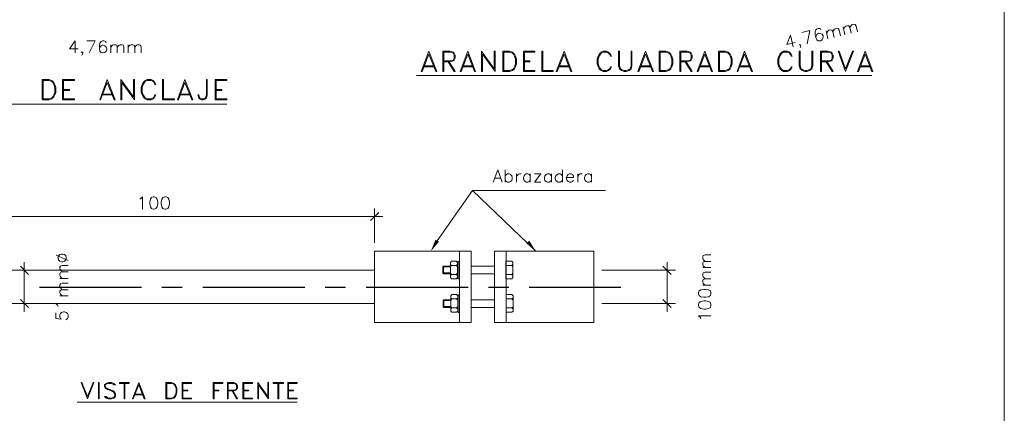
# Model space of a CAD drawing. Header units: millimetres. Extents: x 8 to 202, y 3 to 294.
# Tile 7 of 9: x 75 to 202, y 99 to 149. Entities that reach past the tile are written whole.
import ezdxf

# ---------------------------------------------------------------- set-up
doc = ezdxf.new("R2010")
doc.units = ezdxf.units.MM
doc.layers.add('DGE_CONTORNOS', color=7, linetype='Continuous', lineweight=0)
doc.layers.add('DGE_RELLENO', color=7, linetype='Continuous', lineweight=0)

msp = doc.modelspace()

# ---------------------------------------------------------------- hatches: boundary and pattern name
at = {"layer": 'DGE_RELLENO', "true_color": 0x000000}
for points in [[(129.286, 120.89), (128.2277, 119.6624), (128.8203, 121.144)], [(140.5043, 120.6784), (140.8853, 121.017), (141.732, 119.6624)]]:
    msp.add_hatch(color=7, dxfattribs=at).paths.add_polyline_path(points, flags=0)

# ---------------------------------------------------------------- linework, layer by layer
at = {"layer": 'DGE_CONTORNOS', "lineweight": 13}
for points in [[(201.9723, 293.9063), (201.9723, 3.2456)], [(127.9737, 145.401), (127, 142.7764)], [(127.9737, 145.02), (127.127, 142.7764), (127, 142.7764)], [(127.9737, 145.02), (128.8627, 142.7764), (128.9897, 142.7764), (127.9737, 145.401)], [(129.7517, 145.401), (129.7517, 142.7764)], [(129.7517, 145.401), (130.7253, 145.401), (131.1063, 145.274), (131.2333, 145.147), (131.3603, 144.893), (131.3603, 144.512), (131.2333, 144.258), (131.1063, 144.1734), (130.7253, 144.0464), (129.8787, 144.0464)], [(129.8787, 145.274), (129.8787, 142.7764), (129.7517, 142.7764)], [(129.8787, 145.274), (130.7253, 145.274), (131.1063, 145.147), (131.2333, 144.893), (131.2333, 144.512), (131.1063, 144.258), (130.7253, 144.1734), (129.8787, 144.1734)], [(132.969, 145.401), (131.9953, 142.7764)], [(132.969, 145.02), (132.1223, 142.7764), (131.9953, 142.7764)], [(132.969, 145.02), (133.858, 142.7764), (133.985, 142.7764), (132.969, 145.401)], [(134.747, 145.401), (134.747, 142.7764)], [(134.747, 145.401), (136.3557, 143.1574), (136.3557, 145.401), (136.4827, 145.401), (136.4827, 142.7764)], [(134.874, 145.02), (134.874, 142.7764), (134.747, 142.7764)], [(134.874, 145.02), (136.4827, 142.7764)], [(137.4987, 145.401), (137.4987, 142.7764)], [(137.4987, 145.401), (138.3453, 145.401), (138.7263, 145.274), (138.9803, 145.02), (139.1073, 144.766), (139.2343, 144.385), (139.2343, 143.7924), (139.1073, 143.4114), (138.9803, 143.1574), (138.7263, 142.9034), (138.3453, 142.7764), (137.4987, 142.7764)], [(137.6257, 145.274), (137.6257, 142.9034)], [(137.6257, 145.274), (138.3453, 145.274), (138.7263, 145.147), (138.8533, 145.02), (138.9803, 144.766), (139.1073, 144.385), (139.1073, 143.7924), (138.9803, 143.4114), (138.8533, 143.1574), (138.7263, 143.0304), (138.3453, 142.9034), (137.6257, 142.9034)], [(140.1233, 145.401), (140.1233, 142.7764)], [(140.1233, 145.401), (141.605, 145.401)], [(140.2503, 145.274), (141.605, 145.274), (141.605, 145.401)], [(140.2503, 145.274), (140.2503, 142.9034)], [(142.494, 142.7764), (142.494, 145.401), (142.621, 145.401), (142.621, 142.9034), (143.9757, 142.9034), (143.9757, 142.7764), (142.494, 142.7764)], [(145.3727, 145.401), (144.3567, 142.7764)], [(145.3727, 145.02), (144.4837, 142.7764), (144.3567, 142.7764)], [(145.3727, 145.02), (146.2193, 142.7764), (146.3463, 142.7764), (145.3727, 145.401)], [(151.4687, 144.766), (151.3417, 145.02), (151.0877, 145.274), (150.8337, 145.401), (150.368, 145.401), (150.114, 145.274), (149.86, 145.02), (149.733, 144.766), (149.606, 144.385), (149.606, 143.7924), (149.733, 143.4114), (149.86, 143.1574), (150.114, 142.9034), (150.368, 142.7764), (150.8337, 142.7764), (151.0877, 142.9034), (151.3417, 143.1574), (151.4687, 143.4114)], [(151.4687, 144.766), (151.3417, 144.766), (151.2147, 145.02), (151.0877, 145.147), (150.8337, 145.274), (150.368, 145.274), (150.114, 145.147), (149.86, 144.766), (149.733, 144.385), (149.733, 143.7924), (149.86, 143.4114), (150.114, 143.0304), (150.368, 142.9034), (150.8337, 142.9034), (151.0877, 143.0304), (151.2147, 143.1574), (151.3417, 143.4114), (151.4687, 143.4114)], [(152.3577, 145.401), (152.3577, 143.5384), (152.4847, 143.1574), (152.7387, 142.9034), (153.0773, 142.7764), (153.3313, 142.7764), (153.7123, 142.9034), (153.9663, 143.1574), (154.0933, 143.5384), (154.0933, 145.401)], [(152.3577, 145.401), (152.4847, 145.401), (152.4847, 143.5384), (152.6117, 143.1574), (152.7387, 143.0304), (153.0773, 142.9034), (153.3313, 142.9034), (153.7123, 143.0304), (153.8393, 143.1574), (153.9663, 143.5384), (153.9663, 145.401), (154.0933, 145.401)], [(155.829, 145.401), (154.8553, 142.7764)], [(155.829, 145.02), (154.9823, 142.7764), (154.8553, 142.7764)], [(155.829, 145.02), (156.718, 142.7764), (156.845, 142.7764), (155.829, 145.401)], [(157.607, 145.401), (157.607, 142.7764)], [(157.607, 145.401), (158.4537, 145.401), (158.8347, 145.274), (159.0887, 145.02), (159.2157, 144.766), (159.3427, 144.385), (159.3427, 143.7924), (159.2157, 143.4114), (159.0887, 143.1574), (158.8347, 142.9034), (158.4537, 142.7764), (157.607, 142.7764)], [(157.734, 145.274), (157.734, 142.9034)], [(157.734, 145.274), (158.4537, 145.274), (158.8347, 145.147), (158.9617, 145.02), (159.0887, 144.766), (159.2157, 144.385), (159.2157, 143.7924), (159.0887, 143.4114), (158.9617, 143.1574), (158.8347, 143.0304), (158.4537, 142.9034), (157.734, 142.9034)], [(160.2317, 145.401), (160.2317, 142.7764)], [(160.2317, 145.401), (161.2053, 145.401), (161.5863, 145.274), (161.7133, 145.147), (161.8403, 144.893), (161.8403, 144.512), (161.7133, 144.258), (161.5863, 144.1734), (161.2053, 144.0464), (160.3587, 144.0464)], [(160.3587, 145.274), (160.3587, 142.7764), (160.2317, 142.7764)], [(160.3587, 145.274), (161.2053, 145.274), (161.5863, 145.147), (161.7133, 144.893), (161.7133, 144.512), (161.5863, 144.258), (161.2053, 144.1734), (160.3587, 144.1734)], [(163.449, 145.401), (162.4753, 142.7764)], [(163.449, 145.02), (162.6023, 142.7764), (162.4753, 142.7764)], [(163.449, 145.02), (164.338, 142.7764), (164.465, 142.7764), (163.449, 145.401)], [(165.227, 145.401), (165.227, 142.7764)], [(165.227, 145.401), (166.0737, 145.401), (166.4547, 145.274), (166.7087, 145.02), (166.8357, 144.766), (166.9627, 144.385), (166.9627, 143.7924), (166.8357, 143.4114), (166.7087, 143.1574), (166.4547, 142.9034), (166.0737, 142.7764), (165.227, 142.7764)], [(165.354, 145.274), (165.354, 142.9034)], [(165.354, 145.274), (166.0737, 145.274), (166.4547, 145.147), (166.5817, 145.02), (166.7087, 144.766), (166.8357, 144.385), (166.8357, 143.7924), (166.7087, 143.4114), (166.5817, 143.1574), (166.4547, 143.0304), (166.0737, 142.9034), (165.354, 142.9034)], [(168.5713, 145.401), (167.5977, 142.7764)], [(168.5713, 145.02), (167.7247, 142.7764), (167.5977, 142.7764)], [(168.5713, 145.02), (169.4603, 142.7764), (169.5873, 142.7764), (168.5713, 145.401)], [(174.7097, 144.766), (174.5827, 145.02), (174.3287, 145.274), (174.0747, 145.401), (173.5667, 145.401), (173.355, 145.274), (173.101, 145.02), (172.974, 144.766), (172.847, 144.385), (172.847, 143.7924), (172.974, 143.4114), (173.101, 143.1574), (173.355, 142.9034), (173.5667, 142.7764), (174.0747, 142.7764), (174.3287, 142.9034), (174.5827, 143.1574), (174.7097, 143.4114)], [(174.7097, 144.766), (174.5827, 144.766), (174.4557, 145.02), (174.3287, 145.147), (174.0747, 145.274), (173.5667, 145.274), (173.355, 145.147), (173.101, 144.766), (172.974, 144.385), (172.974, 143.7924), (173.101, 143.4114), (173.355, 143.0304), (173.5667, 142.9034), (174.0747, 142.9034), (174.3287, 143.0304), (174.4557, 143.1574), (174.5827, 143.4114), (174.7097, 143.4114)], [(175.5987, 145.401), (175.5987, 143.5384), (175.7257, 143.1574), (175.9797, 142.9034), (176.3183, 142.7764), (176.5723, 142.7764), (176.9533, 142.9034), (177.2073, 143.1574), (177.3343, 143.5384), (177.3343, 145.401)], [(175.5987, 145.401), (175.7257, 145.401), (175.7257, 143.5384), (175.8527, 143.1574), (175.9797, 143.0304), (176.3183, 142.9034), (176.5723, 142.9034), (176.9533, 143.0304), (177.0803, 143.1574), (177.2073, 143.5384), (177.2073, 145.401), (177.3343, 145.401)], [(178.3503, 145.401), (178.3503, 142.7764)], [(178.3503, 145.401), (179.324, 145.401), (179.705, 145.274), (179.832, 145.147), (179.959, 144.893), (179.959, 144.512), (179.832, 144.258), (179.705, 144.1734), (179.324, 144.0464), (178.4773, 144.0464)], [(178.4773, 145.274), (178.4773, 142.7764), (178.3503, 142.7764)], [(178.4773, 145.274), (179.324, 145.274), (179.705, 145.147), (179.832, 144.893), (179.832, 144.512), (179.705, 144.258), (179.324, 144.1734), (178.4773, 144.1734)], [(181.5677, 142.7764), (180.594, 145.401), (180.721, 145.401), (181.5677, 143.1574)], [(182.5837, 145.401), (182.4567, 145.401), (181.5677, 143.1574)], [(182.5837, 145.401), (181.5677, 142.7764)], [(184.0653, 145.401), (183.0917, 142.7764)], [(184.0653, 145.02), (183.2187, 142.7764), (183.0917, 142.7764)], [(184.0653, 145.02), (184.9543, 142.7764), (185.0813, 142.7764), (184.0653, 145.401)], [(127.254, 143.4114), (128.7357, 143.4114)], [(127.381, 143.5384), (128.6087, 143.5384)], [(130.4713, 144.0464), (131.2333, 142.7764), (131.3603, 142.7764), (130.5983, 144.0464)], [(132.2493, 143.4114), (133.731, 143.4114)], [(132.3763, 143.5384), (133.604, 143.5384)], [(140.2503, 144.1734), (140.97, 144.1734), (140.97, 144.0464), (140.2503, 144.0464)], [(144.6107, 143.4114), (146.0923, 143.4114)], [(144.7377, 143.5384), (145.9653, 143.5384)], [(155.1093, 143.4114), (156.591, 143.4114)], [(155.2363, 143.5384), (156.464, 143.5384)], [(160.9513, 144.0464), (161.7133, 142.7764), (161.8403, 142.7764), (161.0783, 144.0464)], [(162.7293, 143.4114), (164.211, 143.4114)], [(162.8563, 143.5384), (164.084, 143.5384)], [(167.8517, 143.4114), (169.3333, 143.4114)], [(167.9787, 143.5384), (169.2063, 143.5384)], [(179.07, 144.0464), (179.832, 142.7764), (179.959, 142.7764), (179.197, 144.0464)], [(183.3457, 143.4114), (184.8273, 143.4114)], [(183.4727, 143.5384), (184.7003, 143.5384)], [(126.365, 142.2684), (184.9543, 142.2684)], [(140.2503, 142.9034), (141.605, 142.9034), (141.605, 142.7764), (140.1233, 142.7764)], [(78.232, 141.7604), (78.232, 139.1357)], [(78.232, 141.7604), (79.121, 141.7604), (79.502, 141.6334), (79.756, 141.3794), (79.883, 141.1254), (80.01, 140.7444), (80.01, 140.1094), (79.883, 139.7707), (79.756, 139.5167), (79.502, 139.2627), (79.121, 139.1357), (78.232, 139.1357)], [(78.359, 141.6334), (78.359, 139.2627)], [(78.359, 141.6334), (79.121, 141.6334), (79.502, 141.5064), (79.629, 141.3794), (79.756, 141.1254), (79.883, 140.7444), (79.883, 140.1094), (79.756, 139.7707), (79.629, 139.5167), (79.502, 139.3897), (79.121, 139.2627), (78.359, 139.2627)], [(80.8567, 141.7604), (80.8567, 139.1357)], [(80.8567, 141.7604), (82.3807, 141.7604)], [(80.9837, 141.6334), (82.3807, 141.6334), (82.3807, 141.7604)], [(80.9837, 141.6334), (80.9837, 139.2627)], [(86.614, 141.7604), (85.6403, 139.1357)], [(86.614, 141.3794), (85.725, 139.1357), (85.6403, 139.1357)], [(86.614, 141.3794), (87.503, 139.1357), (87.63, 139.1357), (86.614, 141.7604)], [(88.3497, 141.7604), (88.3497, 139.1357)], [(88.3497, 141.7604), (90.0007, 139.5167), (90.0007, 141.7604), (90.1277, 141.7604), (90.1277, 139.1357)], [(88.4767, 141.3794), (88.4767, 139.1357), (88.3497, 139.1357)], [(88.4767, 141.3794), (90.1277, 139.1357)], [(92.8793, 141.1254), (92.7523, 141.3794), (92.4983, 141.6334), (92.2443, 141.7604), (91.7363, 141.7604), (91.4823, 141.6334), (91.2283, 141.3794), (91.1013, 141.1254), (90.9743, 140.7444), (90.9743, 140.1094), (91.1013, 139.7707), (91.2283, 139.5167), (91.4823, 139.2627), (91.7363, 139.1357), (92.2443, 139.1357), (92.4983, 139.2627), (92.7523, 139.5167), (92.8793, 139.7707)], [(92.8793, 141.1254), (92.7523, 141.1254), (92.6253, 141.3794), (92.4983, 141.5064), (92.2443, 141.6334), (91.7363, 141.6334), (91.4823, 141.5064), (91.2283, 141.1254), (91.1013, 140.7444), (91.1013, 140.1094), (91.2283, 139.7707), (91.4823, 139.3897), (91.7363, 139.2627), (92.2443, 139.2627), (92.4983, 139.3897), (92.6253, 139.5167), (92.7523, 139.7707), (92.8793, 139.7707)], [(93.726, 139.1357), (93.726, 141.7604), (93.853, 141.7604), (93.853, 139.2627), (95.25, 139.2627), (95.25, 139.1357), (93.726, 139.1357)], [(96.6047, 141.7604), (95.631, 139.1357)], [(96.6047, 141.3794), (95.758, 139.1357), (95.631, 139.1357)], [(96.6047, 141.3794), (97.4937, 139.1357), (97.6207, 139.1357), (96.6047, 141.7604)], [(99.3563, 141.7604), (99.3563, 139.7707), (99.2293, 139.3897), (98.9753, 139.2627), (98.7213, 139.2627), (98.4673, 139.3897), (98.3827, 139.7707), (98.2557, 139.7707)], [(99.3563, 141.7604), (99.4833, 141.7604), (99.4833, 139.7707), (99.3563, 139.3897), (99.2293, 139.2627), (98.9753, 139.1357), (98.7213, 139.1357), (98.4673, 139.2627), (98.3827, 139.3897), (98.2557, 139.7707)], [(100.4993, 141.7604), (100.4993, 139.1357)], [(100.4993, 141.7604), (101.981, 141.7604)], [(100.6263, 141.6334), (101.981, 141.6334), (101.981, 141.7604)], [(100.6263, 141.6334), (100.6263, 139.2627)], [(80.9837, 140.4904), (81.7457, 140.4904), (81.7457, 140.3634), (80.9837, 140.3634)], [(85.852, 139.7707), (87.376, 139.7707)], [(85.979, 139.8554), (87.249, 139.8554)], [(95.885, 139.7707), (97.3667, 139.7707)], [(95.9697, 139.8554), (97.2397, 139.8554)], [(100.6263, 140.4904), (101.346, 140.4904), (101.346, 140.3634), (100.6263, 140.3634)], [(31.623, 138.5854), (101.981, 138.5854)], [(80.9837, 139.2627), (82.3807, 139.2627), (82.3807, 139.1357), (80.8567, 139.1357)], [(100.6263, 139.2627), (101.981, 139.2627), (101.981, 139.1357), (100.4993, 139.1357)], [(136.2287, 128.5524), (136.8213, 130.1187), (137.414, 128.5524)], [(137.795, 130.1187), (137.795, 128.5524)], [(137.795, 129.3567), (137.9643, 129.526), (138.0913, 129.6107), (138.303, 129.6107), (138.4723, 129.526), (138.6417, 129.3567), (138.684, 129.145), (138.684, 128.9757), (138.6417, 128.764), (138.4723, 128.637), (138.303, 128.5524), (138.0913, 128.5524), (137.9643, 128.637), (137.795, 128.764)], [(139.2343, 129.6107), (139.2343, 128.5524)], [(139.2343, 129.145), (139.2767, 129.3567), (139.446, 129.526), (139.6153, 129.6107), (139.827, 129.6107)], [(141.0123, 129.3567), (140.8853, 129.526), (140.716, 129.6107), (140.5043, 129.6107), (140.335, 129.526), (140.208, 129.3567), (140.1233, 129.145), (140.1233, 128.9757), (140.208, 128.764), (140.335, 128.637), (140.5043, 128.5524), (140.716, 128.5524), (140.8853, 128.637), (141.0123, 128.764)], [(141.0123, 129.6107), (141.0123, 128.5524)], [(141.5627, 128.5524), (142.367, 129.6107), (141.5627, 129.6107)], [(143.7217, 129.3567), (143.5523, 129.526), (143.4253, 129.6107), (143.2137, 129.6107), (143.0443, 129.526), (142.875, 129.3567), (142.8327, 129.145), (142.8327, 128.9757), (142.875, 128.764), (143.0443, 128.637), (143.2137, 128.5524), (143.4253, 128.5524), (143.5523, 128.637), (143.7217, 128.764)], [(143.7217, 129.6107), (143.7217, 128.5524)], [(145.161, 129.3567), (144.9917, 129.526), (144.8647, 129.6107), (144.6107, 129.6107), (144.4837, 129.526), (144.3143, 129.3567), (144.2297, 129.145), (144.2297, 128.9757), (144.3143, 128.764), (144.4837, 128.637), (144.6107, 128.5524), (144.8647, 128.5524), (144.9917, 128.637), (145.161, 128.764)], [(145.161, 130.1187), (145.161, 128.5524)], [(145.669, 129.145), (146.558, 129.145), (146.558, 129.3144), (146.4733, 129.4414), (146.431, 129.526), (146.2617, 129.6107), (146.05, 129.6107), (145.8807, 129.526), (145.7537, 129.3567), (145.669, 129.145), (145.669, 128.9757), (145.7537, 128.764), (145.8807, 128.637), (146.05, 128.5524), (146.2617, 128.5524), (146.431, 128.637), (146.558, 128.764)], [(147.1083, 129.6107), (147.1083, 128.5524)], [(147.1083, 129.145), (147.1507, 129.3567), (147.32, 129.526), (147.447, 129.6107), (147.701, 129.6107)], [(148.8863, 129.3567), (148.7593, 129.526), (148.59, 129.6107), (148.3783, 129.6107), (148.209, 129.526), (148.082, 129.3567), (147.9973, 129.145), (147.9973, 128.9757), (148.082, 128.764), (148.209, 128.637), (148.3783, 128.5524), (148.59, 128.5524), (148.7593, 128.637), (148.8863, 128.764)], [(148.8863, 129.6107), (148.8863, 128.5524)], [(136.4403, 129.0604), (137.2023, 129.0604)], [(141.5627, 128.5524), (142.367, 128.5524)], [(120.9887, 110.476), (120.9887, 119.6624), (133.3923, 119.6624)], [(131.9107, 110.476), (131.9107, 119.6624)], [(133.3923, 110.476), (133.3923, 119.6624)], [(136.398, 110.476), (136.398, 119.6624)], [(136.398, 119.6624), (149.1827, 119.6624), (149.1827, 110.476), (136.398, 110.476)], [(137.922, 110.476), (137.922, 119.6624)], [(130.8947, 118.3924), (130.7677, 118.223)], [(130.7677, 118.223), (130.7677, 116.2757)], [(130.7677, 117.6727), (130.8947, 117.7997), (130.7677, 117.969)], [(130.8947, 118.3924), (131.4873, 118.3924)], [(130.8947, 117.7997), (131.4873, 117.7997)], [(131.4873, 118.3924), (131.6567, 118.223)], [(131.6567, 117.6727), (131.4873, 117.7997), (131.6567, 117.969)], [(131.6567, 118.223), (131.6567, 116.2757)], [(131.699, 118.35), (131.8683, 118.35), (131.8683, 116.1063), (131.699, 116.1063), (131.699, 118.35)], [(137.8797, 118.3924), (138.6417, 118.3924)], [(137.8797, 118.3924), (137.8797, 116.1063)], [(137.8797, 117.7997), (138.6417, 117.7997)], [(138.7687, 116.2757), (138.7687, 118.223), (138.6417, 118.3924)], [(138.7687, 117.6727), (138.6417, 117.7997), (138.7687, 117.969)], [(120.9887, 117.207), (64.389, 117.207)], [(129.7517, 117.6304), (129.8363, 117.715)], [(129.7517, 116.826), (129.8363, 116.7414), (129.8363, 117.715)], [(129.7517, 117.6304), (129.7517, 116.826)], [(130.7677, 117.715), (129.8363, 117.715)], [(130.7677, 116.7414), (129.8363, 116.7414)], [(130.7677, 116.826), (130.8947, 116.6567), (130.7677, 116.5297)], [(130.8947, 116.6567), (131.4873, 116.6567)], [(131.6567, 116.826), (131.4873, 116.6567), (131.6567, 116.5297)], [(131.9107, 117.715), (131.8683, 117.715)], [(131.9107, 116.7414), (131.8683, 116.7414)], [(136.3557, 117.715), (133.3923, 117.715)], [(136.3557, 116.7414), (133.3923, 116.7414)], [(136.398, 117.715), (136.3557, 117.715)], [(136.398, 116.7414), (136.3557, 116.7414)], [(137.8797, 116.6567), (138.6417, 116.6567)], [(138.7687, 116.5297), (138.6417, 116.6567), (138.7687, 116.826)], [(130.8947, 116.1063), (130.7677, 116.2757)], [(130.8947, 116.1063), (131.4873, 116.1063)], [(131.4873, 116.1063), (131.6567, 116.2757)], [(137.8797, 116.1063), (138.6417, 116.1063)], [(138.6417, 116.1063), (138.7687, 116.2757)], [(130.937, 114.0743), (130.81, 113.905)], [(130.937, 114.0743), (131.5297, 114.0743)], [(131.5297, 114.0743), (131.699, 113.905)], [(131.7413, 114.032), (131.9107, 114.032), (131.9107, 111.7884), (131.7413, 111.7884), (131.7413, 114.032)], [(137.922, 114.0743), (137.922, 111.8307)], [(138.811, 113.905), (138.6417, 114.0743), (137.922, 114.0743)], [(120.9887, 112.9313), (64.389, 112.9313)], [(129.794, 113.3124), (129.8787, 113.397)], [(129.794, 113.3124), (129.794, 112.508)], [(129.8787, 113.397), (129.8787, 112.4234)], [(130.81, 113.397), (129.8787, 113.397)], [(130.81, 113.905), (130.81, 111.9577)], [(130.81, 113.651), (130.937, 113.524), (130.81, 113.3547)], [(130.937, 113.524), (131.5297, 113.524)], [(131.699, 113.651), (131.5297, 113.524), (131.699, 113.3547)], [(131.699, 113.905), (131.699, 111.9577)], [(136.0593, 113.397), (133.3923, 113.397)], [(136.398, 113.397), (136.0593, 113.397)], [(137.922, 113.524), (138.6417, 113.524)], [(138.811, 113.651), (138.6417, 113.524), (138.811, 113.3547)], [(138.811, 113.905), (138.811, 111.9577)], [(129.8787, 112.4234), (129.794, 112.508)], [(130.81, 112.4234), (129.8787, 112.4234)], [(130.81, 112.2117), (130.937, 112.381), (130.81, 112.508)], [(130.937, 111.8307), (130.81, 111.9577)], [(130.937, 112.381), (131.5297, 112.381), (131.699, 112.2117)], [(130.937, 111.8307), (131.5297, 111.8307)], [(131.5297, 112.381), (131.699, 112.508)], [(131.5297, 111.8307), (131.699, 111.9577)], [(136.0593, 112.4234), (133.3923, 112.4234)], [(136.398, 112.4234), (136.0593, 112.4234)], [(137.922, 112.381), (138.6417, 112.381)], [(137.922, 111.8307), (138.6417, 111.8307)], [(138.811, 112.508), (138.6417, 112.381), (138.811, 112.2117)], [(138.6417, 111.8307), (138.811, 111.9577)], [(133.3923, 110.476), (120.9887, 110.476)], [(84.074, 100.6547), (83.2697, 102.7714), (83.3543, 102.7714), (84.074, 100.951)], [(84.8783, 102.7714), (84.7937, 102.7714), (84.074, 100.951)], [(84.8783, 102.7714), (84.074, 100.6547)], [(85.471, 102.7714), (85.471, 100.6547), (85.5557, 100.6547)], [(85.471, 102.7714), (85.5557, 102.7714), (85.5557, 100.6547)], [(87.6723, 102.475), (87.4607, 102.6444), (87.1643, 102.7714), (86.7833, 102.7714), (86.487, 102.6444), (86.2753, 102.475), (86.2753, 102.2634), (86.36, 102.0517), (86.487, 101.967), (86.6563, 101.84), (87.1643, 101.6707), (87.376, 101.5437), (87.4607, 101.459), (87.5877, 101.2474), (87.5877, 100.951), (87.4607, 100.8664), (87.1643, 100.7394), (86.7833, 100.7394), (86.5717, 100.8664), (86.487, 100.951), (86.2753, 100.951)], [(87.6723, 102.475), (87.4607, 102.475), (87.376, 102.5597), (87.1643, 102.6444), (86.7833, 102.6444), (86.487, 102.5597), (86.36, 102.475), (86.36, 102.2634), (86.487, 102.0517), (86.6563, 101.967), (87.1643, 101.7554), (87.376, 101.6707), (87.5877, 101.459), (87.6723, 101.2474), (87.6723, 100.951), (87.4607, 100.7394), (87.1643, 100.6547), (86.7833, 100.6547), (86.487, 100.7394), (86.2753, 100.951)], [(88.1803, 102.7714), (89.4503, 102.7714), (89.4503, 102.6444)], [(88.1803, 102.7714), (88.1803, 102.6444), (89.4503, 102.6444)], [(88.773, 102.6444), (88.773, 100.6547)], [(88.8577, 102.6444), (88.8577, 100.6547), (88.773, 100.6547)], [(90.678, 102.7714), (89.8737, 100.6547)], [(90.678, 102.475), (91.3553, 100.6547), (91.4823, 100.6547), (90.678, 102.7714)], [(94.1493, 102.7714), (94.1493, 100.6547)], [(94.1493, 102.7714), (94.869, 102.7714), (95.1653, 102.6444), (95.377, 102.475), (95.4617, 102.2634), (95.5463, 101.967), (95.5463, 101.459), (95.4617, 101.1627), (95.377, 100.951), (95.1653, 100.7394), (94.869, 100.6547), (94.1493, 100.6547)], [(94.2763, 102.6444), (94.2763, 100.7394)], [(94.2763, 102.6444), (94.869, 102.6444), (95.1653, 102.5597), (95.25, 102.475), (95.377, 102.2634), (95.4617, 101.967), (95.4617, 101.459), (95.377, 101.1627), (95.25, 100.951), (95.1653, 100.8664), (94.869, 100.7394), (94.2763, 100.7394)], [(96.266, 102.7714), (96.266, 100.6547)], [(96.266, 102.7714), (97.4513, 102.7714)], [(96.3507, 102.6444), (97.4513, 102.6444), (97.4513, 102.7714)], [(96.3507, 102.6444), (96.3507, 100.7394)], [(100.2453, 102.7714), (100.2453, 100.6547)], [(100.2453, 102.7714), (101.473, 102.7714)], [(100.3723, 102.6444), (100.3723, 100.6547), (100.2453, 100.6547)], [(100.3723, 102.6444), (101.473, 102.6444), (101.473, 102.7714)], [(102.0657, 102.7714), (102.0657, 100.6547)], [(102.0657, 102.7714), (102.87, 102.7714), (103.1663, 102.6444), (103.251, 102.5597), (103.378, 102.348), (103.378, 102.0517), (103.251, 101.84), (103.1663, 101.7554), (102.87, 101.6707), (102.1503, 101.6707)], [(102.1503, 102.6444), (102.1503, 100.6547), (102.0657, 100.6547)], [(102.1503, 102.6444), (102.87, 102.6444), (103.1663, 102.5597), (103.251, 102.348), (103.251, 102.0517), (103.1663, 101.84), (102.87, 101.7554), (102.1503, 101.7554)], [(104.0553, 102.7714), (104.0553, 100.6547)], [(104.0553, 102.7714), (105.283, 102.7714)], [(104.1823, 102.6444), (105.283, 102.6444), (105.283, 102.7714)], [(104.1823, 102.6444), (104.1823, 100.7394)], [(105.9603, 102.7714), (105.9603, 100.6547)], [(105.9603, 102.7714), (107.2727, 100.951), (107.2727, 102.7714), (107.3573, 102.7714), (107.3573, 100.6547)], [(107.95, 102.7714), (109.2623, 102.7714), (109.2623, 102.6444)], [(107.95, 102.7714), (107.95, 102.6444), (109.2623, 102.6444)], [(108.5427, 102.6444), (108.5427, 100.6547)], [(108.6697, 102.6444), (108.6697, 100.6547), (108.5427, 100.6547)], [(109.855, 102.7714), (109.855, 100.6547)], [(109.855, 102.7714), (111.0403, 102.7714)], [(109.9397, 102.6444), (111.0403, 102.6444), (111.0403, 102.7714)], [(109.9397, 102.6444), (109.9397, 100.7394)], [(90.678, 102.475), (89.9583, 100.6547), (89.8737, 100.6547)], [(96.3507, 101.7554), (96.9857, 101.7554), (96.9857, 101.6707), (96.3507, 101.6707)], [(100.3723, 101.7554), (100.965, 101.7554), (100.965, 101.6707), (100.3723, 101.6707)], [(102.6583, 101.6707), (103.251, 100.6547), (103.378, 100.6547), (102.743, 101.6707)], [(104.1823, 101.7554), (104.775, 101.7554), (104.775, 101.6707), (104.1823, 101.6707)], [(106.045, 102.475), (106.045, 100.6547), (105.9603, 100.6547)], [(106.045, 102.475), (107.3573, 100.6547)], [(109.9397, 101.7554), (110.5747, 101.7554), (110.5747, 101.6707), (109.9397, 101.6707)], [(82.7617, 100.2313), (111.0403, 100.2313)], [(90.0853, 101.1627), (91.2707, 101.1627)], [(90.17, 101.2474), (91.186, 101.2474)], [(96.3507, 100.7394), (97.4513, 100.7394), (97.4513, 100.6547), (96.266, 100.6547)], [(104.1823, 100.7394), (105.283, 100.7394), (105.283, 100.6547), (104.0553, 100.6547)], [(109.9397, 100.7394), (111.0403, 100.7394), (111.0403, 100.6547), (109.855, 100.6547)]]:
    msp.add_lwpolyline(points, dxfattribs=at)
at = {"layer": 'DGE_CONTORNOS', "lineweight": 5}
for points in [[(178.3927, 148.1527), (178.308, 148.322), (178.054, 148.322), (177.927, 148.2797), (177.7153, 148.1527), (177.6307, 147.8987), (177.6307, 147.5177), (177.7153, 147.179), (177.8423, 146.8827), (178.054, 146.7557), (178.3503, 146.7557), (178.562, 146.8827), (178.6467, 147.0944), (178.689, 147.306), (178.689, 147.3907), (178.562, 147.6024), (178.3503, 147.687), (178.1387, 147.7294), (178.054, 147.687), (177.8423, 147.56), (177.7577, 147.3907), (177.7153, 147.179)], [(179.1123, 147.7294), (179.2817, 147.9834), (179.4087, 148.1104), (179.6203, 148.1527), (179.7897, 148.1104), (179.9167, 147.941), (180.086, 147.179)], [(179.9167, 147.941), (180.086, 148.195), (180.213, 148.2797), (180.4247, 148.3644), (180.594, 148.322), (180.721, 148.1104), (180.8903, 147.3907)], [(181.229, 148.5337), (181.483, 147.5177)], [(181.3137, 148.2374), (181.483, 148.5337), (181.61, 148.6184), (181.8217, 148.6607), (181.991, 148.6607), (182.118, 148.449), (182.2873, 147.7294)], [(182.118, 148.449), (182.2873, 148.703), (182.4143, 148.83), (182.626, 148.8724), (182.7953, 148.83), (182.9223, 148.6184), (183.0917, 147.8987)], [(174.498, 147.4754), (173.99, 146.29), (175.0907, 146.544)], [(174.498, 147.4754), (174.8367, 145.9514)], [(176.6147, 146.3747), (176.9533, 148.068), (175.9373, 147.814)], [(179.07, 148.0257), (179.2817, 147.0097)], [(82.5077, 146.7557), (81.7457, 145.6974), (82.8887, 145.6974)], [(82.5077, 146.7557), (82.5077, 145.1894)], [(84.2857, 145.1894), (85.0477, 146.7557), (83.9893, 146.7557)], [(86.487, 146.544), (86.4023, 146.671), (86.1907, 146.7557), (86.0213, 146.7557), (85.8097, 146.671), (85.6403, 146.4594), (85.598, 146.0784), (85.598, 145.6974), (85.6403, 145.401), (85.8097, 145.2317), (86.0213, 145.1894), (86.106, 145.1894), (86.3177, 145.2317), (86.487, 145.401), (86.5717, 145.6127), (86.5717, 145.6974), (86.487, 145.909), (86.3177, 146.0784), (86.106, 146.163), (86.0213, 146.163), (85.8097, 146.0784), (85.6403, 145.909), (85.598, 145.6974)], [(87.0797, 146.2054), (87.0797, 145.1894)], [(87.0797, 145.909), (87.2913, 146.163), (87.4607, 146.2054), (87.6723, 146.2054), (87.8417, 146.163), (87.884, 145.909), (87.884, 145.1894)], [(87.884, 145.909), (88.138, 146.163), (88.265, 146.2054), (88.519, 146.2054), (88.646, 146.163), (88.7307, 145.909), (88.7307, 145.1894)], [(89.3233, 146.2054), (89.3233, 145.1894)], [(89.3233, 145.909), (89.535, 146.163), (89.7043, 146.2054), (89.916, 146.2054), (90.0853, 146.163), (90.17, 145.909), (90.17, 145.1894)], [(90.17, 145.909), (90.3817, 146.163), (90.5087, 146.2054), (90.7627, 146.2054), (90.8897, 146.163), (90.9743, 145.909), (90.9743, 145.1894)], [(175.768, 146.2477), (175.6833, 146.29), (175.641, 146.2054), (175.7257, 146.163), (175.768, 146.2477), (175.8103, 146.0784), (175.768, 145.909), (175.7257, 145.8244)], [(83.4813, 145.2317), (83.3967, 145.3164), (83.312, 145.2317), (83.3967, 145.1894), (83.4813, 145.2317), (83.4813, 145.1047), (83.3967, 144.9354), (83.312, 144.893)], [(90.805, 126.351), (90.932, 126.4357), (91.1437, 126.6474), (91.1437, 125.081)], [(92.4983, 126.6474), (92.2867, 126.5627), (92.1597, 126.351), (92.075, 125.97), (92.075, 125.7584), (92.1597, 125.3774), (92.2867, 125.1657), (92.4983, 125.081), (92.6677, 125.081), (92.8793, 125.1657), (93.0487, 125.3774), (93.1333, 125.7584), (93.1333, 125.97), (93.0487, 126.351), (92.8793, 126.5627), (92.6677, 126.6474), (92.4983, 126.6474)], [(94.0223, 126.6474), (93.7683, 126.5627), (93.6413, 126.351), (93.5567, 125.97), (93.5567, 125.7584), (93.6413, 125.3774), (93.7683, 125.1657), (94.0223, 125.081), (94.1493, 125.081), (94.4033, 125.1657), (94.5303, 125.3774), (94.615, 125.7584), (94.615, 125.97), (94.5303, 126.351), (94.4033, 126.5627), (94.1493, 126.6474), (94.0223, 126.6474)], [(129.032, 121.017), (133.604, 127.494), (150.7067, 127.494)], [(133.604, 127.494), (141.732, 119.6624)], [(122.047, 124.1497), (63.373, 124.1497)], [(120.4807, 123.5994), (121.539, 124.6577)], [(120.9887, 120.7207), (120.9887, 125.1657)], [(80.0523, 119.1544), (81.5763, 118.477)], [(80.3063, 118.6887), (80.3487, 118.5617), (80.518, 118.3924), (80.7297, 118.3077), (80.899, 118.3077), (81.1107, 118.3924), (81.28, 118.5617), (81.3223, 118.6887), (81.3223, 118.9427), (81.28, 119.0697), (81.1107, 119.239), (80.899, 119.2814), (80.7297, 119.2814), (80.518, 119.239), (80.3487, 119.0697), (80.3063, 118.9427), (80.3063, 118.6887)], [(163.4913, 118.35), (163.2373, 118.604), (163.195, 118.731), (163.195, 118.9427), (163.2373, 119.112), (163.4913, 119.1967), (164.211, 119.1967)], [(75.946, 118.2654), (75.946, 111.873)], [(80.8143, 116.9954), (80.6027, 117.207), (80.518, 117.334), (80.518, 117.588), (80.6027, 117.715), (80.8143, 117.7997), (81.5763, 117.7997)], [(158.623, 118.2654), (158.623, 111.873)], [(163.4913, 117.5457), (163.2373, 117.7574), (163.195, 117.9267), (163.195, 118.1384), (163.2373, 118.3077), (163.4913, 118.35), (164.211, 118.35)], [(76.4963, 116.6567), (75.438, 117.715)], [(76.073, 117.207), (77.0043, 117.207)], [(80.8143, 116.1487), (80.6027, 116.3604), (80.518, 116.5297), (80.518, 116.7414), (80.6027, 116.9107), (80.8143, 116.9954), (81.5763, 116.9954)], [(150.1987, 117.207), (159.6813, 117.207)], [(159.131, 116.6567), (158.0727, 117.715)], [(163.195, 117.5457), (164.211, 117.5457)], [(163.4913, 116.1063), (163.2373, 116.3604), (163.195, 116.4874), (163.195, 116.699), (163.2373, 116.8684), (163.4913, 116.953), (164.211, 116.953)], [(80.518, 116.1487), (81.5763, 116.1487)], [(80.8143, 114.7094), (80.6027, 114.9634), (80.518, 115.0903), (80.518, 115.3444), (80.6027, 115.4714), (80.8143, 115.556), (81.5763, 115.556)], [(163.4913, 115.302), (163.2373, 115.5137), (163.195, 115.683), (163.195, 115.8947), (163.2373, 116.0217), (163.4913, 116.1063), (164.211, 116.1063)], [(163.195, 115.302), (164.211, 115.302)], [(80.8143, 113.905), (80.6027, 114.1167), (80.518, 114.286), (80.518, 114.4977), (80.6027, 114.667), (80.8143, 114.7094), (81.5763, 114.7094)], [(162.6447, 114.159), (162.7293, 113.9474), (162.941, 113.778), (163.322, 113.7357), (163.576, 113.7357), (163.9147, 113.778), (164.1687, 113.9474), (164.211, 114.159), (164.211, 114.3284), (164.1687, 114.54), (163.9147, 114.7094), (163.576, 114.7517), (163.322, 114.7517), (162.941, 114.7094), (162.7293, 114.54), (162.6447, 114.3284), (162.6447, 114.159)], [(75.438, 113.4394), (76.4963, 112.4234)], [(76.073, 112.9313), (77.0043, 112.9313)], [(80.3063, 112.5504), (80.2217, 112.7197), (80.01, 112.9313), (81.5763, 112.9313)], [(80.518, 113.905), (81.5763, 113.905)], [(150.1987, 112.9313), (159.6813, 112.9313)], [(158.0727, 113.4394), (159.131, 112.4234)], [(162.6447, 112.6774), (162.7293, 112.4234), (162.941, 112.2964), (163.322, 112.2117), (163.576, 112.2117), (163.9147, 112.2964), (164.1687, 112.4234), (164.211, 112.6774), (164.211, 112.8044), (164.1687, 113.0583), (163.9147, 113.1854), (163.576, 113.27), (163.322, 113.27), (162.941, 113.1854), (162.7293, 113.0583), (162.6447, 112.8044), (162.6447, 112.6774)], [(80.01, 111.746), (80.01, 110.984), (80.6873, 110.8993), (80.6027, 110.984), (80.518, 111.1957), (80.518, 111.4497), (80.6027, 111.6614), (80.7297, 111.7884), (80.9837, 111.873), (81.1107, 111.873), (81.3223, 111.7884), (81.4917, 111.6614), (81.5763, 111.4497), (81.5763, 111.1957), (81.4917, 110.984), (81.407, 110.8993), (81.28, 110.8147)], [(162.941, 110.9417), (162.8987, 111.111), (162.6447, 111.3227), (164.211, 111.3227)]]:
    msp.add_lwpolyline(points, dxfattribs=at)
at = {"layer": 'DGE_CONTORNOS', "lineweight": 30}
for points in [[(130.7677, 117.6304), (129.7517, 117.6304)], [(130.7677, 116.826), (129.7517, 116.826)], [(77.8933, 115.048), (91.0167, 115.048)], [(93.6413, 115.048), (96.266, 115.048)], [(98.8907, 115.048), (112.014, 115.048)], [(114.6387, 115.048), (117.2633, 115.048)], [(119.888, 115.048), (133.0113, 115.048)], [(135.636, 115.048), (138.2607, 115.048)], [(140.8853, 115.048), (152.654, 115.048)], [(130.81, 113.3124), (129.794, 113.3124)], [(130.81, 112.508), (129.794, 112.508)]]:
    msp.add_lwpolyline(points, dxfattribs=at)

doc.saveas('drawing.dxf')
